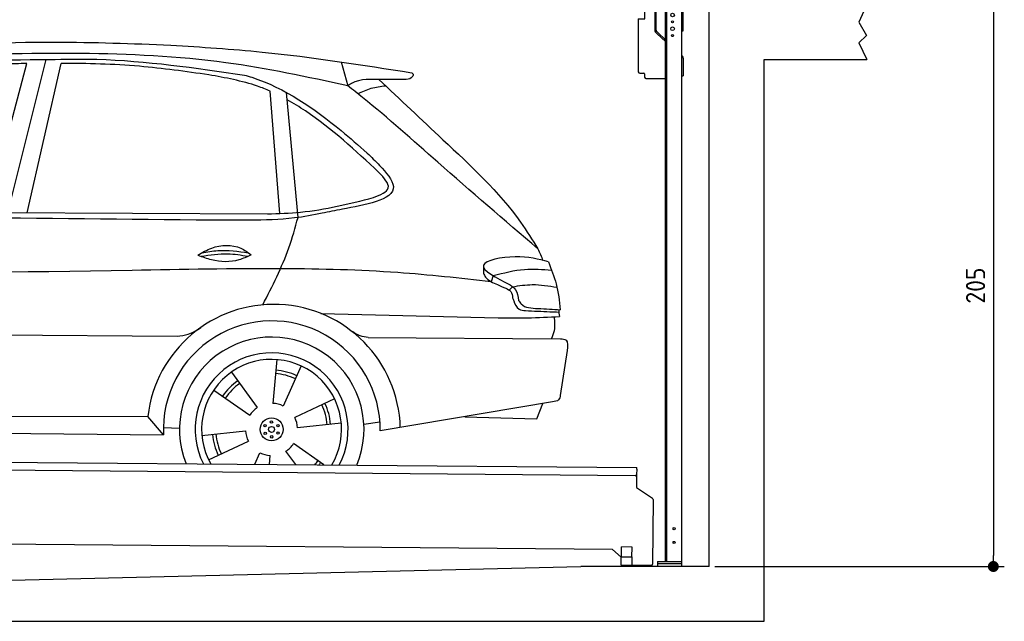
# Model space of a CAD drawing. Header units: millimetres. Extents: x -411 to 6777, y 0 to 6577.
# Tile 5 of 6: x 3183 to 6777, y 0 to 2195. Entities that reach past the tile are written whole.
import ezdxf

# ---------------------------------------------------------------- set-up
doc = ezdxf.new("R2010")
doc.units = ezdxf.units.MM
doc.layers.add('4', color=3, linetype='Continuous')
for name, color, linetype, lineweight in [('AM_0', 7, 'Continuous', 50), ('car', 10, 'Continuous', 25), ('Gebäude', 7, 'Continuous', 25), ('Plattform', 7, 'Continuous', 25), ('Ständer vorne', 7, 'Continuous', 25)]:
    doc.layers.add(name, color=color, linetype=linetype, lineweight=lineweight)
doc.styles.get("Standard").update_dxf_attribs({"font": 'ISOCP.SHX'})
doc.dimstyles.new('GEN-ISO', dxfattribs={"dimscale": 20, "dimtxt": 3.5, "dimasz": 2, "dimexe": 2, "dimexo": 1, "dimgap": 1.5, "dimtad": 1, "dimdec": 1, "dimlfac": 0.1, "dimdsep": 46, "dimtxsty": 'STANDARD', "dimblk": 'PUNKT', "dimcen": 2, "dimclrd": 256, "dimclre": 256, "dimclrt": 2, "dimadec": 0, "dimazin": 0, "dimtp": 0.1, "dimtm": 0.1, "dimtfac": 0.71, "dimtdec": 1, "dimtmove": 2, "dimatfit": 3, "dimldrblk": 'PUNKT', "dimfxl": 2, "dimtolj": 1, "dimarcsym": 0})

# ---------------------------------------------------------------- blocks, each defined once
blk = doc.blocks.new('PUNKT')
at = {"layer": '4', "color": 0, "linetype": 'ByBlock'}
blk.add_line((-0.5, 0), (-1, 0), dxfattribs=at)
at = {"layer": '4', "color": 0, "linetype": 'ByBlock', "const_width": 0.5}
blk.add_lwpolyline([(-0.25, 0, 1), (0.25, 0, 1)], format="xyb", close=True, dxfattribs=at)
blk = doc.blocks.new('*D35')
at = {"layer": '4', "lineweight": -2, "transparency": 16777216}
for p, q in [((6295.4, 2250), (6776.9, 2250)), ((6736.9, 2210), (6736.9, 240)), ((5720, 200), (6776.9, 200))]:
    blk.add_line(p, q, dxfattribs=at)
at = {"layer": 'Defpoints', "color": 0, "transparency": 16777216}
for p in [(6275.4, 2250), (5700, 200), (6736.9, 200)]:
    blk.add_point(p, dxfattribs=at)
at = {"layer": '4', "lineweight": -2, "transparency": 16777216, "xscale": 40, "yscale": 40, "zscale": 40}
for p, rotation in [((6736.9, 2250), 90), ((6736.9, 200), 270)]:
    blk.add_blockref('PUNKT', p, dxfattribs=dict(at, rotation=rotation))
at = {"layer": '4', "color": 2, "transparency": 16777216, "insert": (6671.9, 1225), "char_height": 70, "attachment_point": 5, "rotation": 90}
blk.add_mtext('205', dxfattribs=at)
blk = doc.blocks.new('UG Plattfrom Gl550')
at = {"layer": 'Plattform'}
for p, q in [((498.3, 603.8), (5435.1, 560.7)), ((5429.8, 530.7), (503, 573.7)), ((5435, 554.7), (5434.9, 535.7)), ((5435, 554.7), (5435.1, 560.7)), ((5434.9, 535.7), (5434.5, 488.2)), ((5434.5, 488.2), (5492.9, 448.7)), ((5495.1, 444.5), (5493, 208.2)), ((5347, 261.5), (621.4, 302.7)), ((5378.7, 233.7), (5347, 261.5)), ((5379.7, 235.2), (5380.1, 271.2)), ((5418.1, 270.8), (5380.1, 271.2)), ((5417.7, 234.8), (5418.1, 270.8)), ((5378.5, 205.2), (5378.7, 235.2)), ((5378.7, 235.2), (5418.7, 234.8)), ((5418.5, 204.8), (5418.7, 234.8)), ((5378.5, 205.2), (5418.5, 204.8)), ((5488, 203.2), (5414.8, 203.9))]:
    blk.add_line(p, q, dxfattribs=at)
for centre, radius, start, end in [((5429.9, 535.7), 5, 269.5, 359.5), ((5490.1, 444.5), 5, 359.5, 55.9134), ((5425.8, 243.8), 12, 227.6897, 228.0904), ((5414.9, 208.9), 5, 232.6301, 269.5), ((5488, 208.2), 5, 269.5, 359.5)]:
    blk.add_arc(centre, radius, start, end, dxfattribs=at)
blk = doc.blocks.new('Car_UG')
at = {"layer": 'car'}
for p, q in [((4335.9, 2084.9), (4360.6, 1997.9)), ((3049.2, 1522.4), (3188.4, 2067.2)), ((3119.4, 1502.8), (3258.9, 2083.2)), ((3195.1, 1523.2), (3313.9, 2069.2)), ((4117.6, 1529.9), (4077.5, 1975.5)), ((4183.9, 1515.6), (4137.4, 1971.2)), ((2018.2, 1516.7), (4071.9, 1528)), ((4898.3, 1310.6), (4890.6, 1288.6)), ((4969.6, 1271), (4957.5, 1258.2)), ((4270.6, 1166.3), (4917.8, 1157)), ((1740.1, 1072.2), (3746.7, 1078.5)), ((4444, 1080.7), (5146, 1082.9)), ((5170.6, 1040), (5147.6, 876.4)), ((4111.2, 996.4), (4099.2, 836.6)), ((4200.6, 974.2), (4136.9, 827.1)), ((3946.4, 949.2), (4041.9, 820.4)), ((3882.4, 882.9), (4014.8, 792.6)), ((4324, 855.1), (4179.5, 785.6)), ((5119.5, 852.3), (4491.4, 739.8)), ((5062.9, 790.2), (5084.5, 846)), ((4799.7, 795), (5062.9, 790.2)), ((1832.9, 770.4), (3642.9, 784.6)), ((3701, 717.8), (3642.9, 784.6)), ((4349.4, 766.5), (4190.1, 748.2)), ((4431.8, 763.6), (4490.2, 772.9)), ((3700.2, 744), (3759.2, 742.7)), ((3840.9, 716.5), (4000.2, 734.8)), ((1770.2, 716.1), (3701, 717.8)), ((3866.3, 628), (4010.8, 697.5)), ((4287.7, 613.9), (4175.5, 690.5)), ((4035.1, 613.6), (4053.4, 655.9)), ((4184.6, 613.8), (4148.4, 662.6)), ((4088.6, 613.6), (4091.1, 646.4))]:
    blk.add_line(p, q, dxfattribs=at)
for centre, radius in [((4095.2, 741.5), 41.9), ((4071.2, 754.5), 4.46), ((4094.4, 768.7), 4.46), ((4118.3, 755.7), 4.46), ((4072, 727.3), 4.46), ((4095.1, 741.5), 10.7), ((4095.9, 714.3), 4.46), ((4119, 728.6), 4.46)]:
    blk.add_circle(centre, radius, dxfattribs=at)
for centre, radius, start, end in [((4102.8, 735.3), 462.5, 2.1852, 173.8782), ((4095.8, 741.9), 395.6, 359.6869, 183.4999), ((4095.8, 741.9), 336.7, 337.6776, 202.4775), ((4095.2, 741.5), 279.1, 332.8088, 207.3462), ((4095.2, 741.5), 255.4, 330.0358, 210.1193), ((4095.1, 741.5), 204, 65.3726, 86.5671), ((4095.2, 741.5), 216.3, 65.4485, 86.5251), ((4095.2, 741.5), 216.3, 125.4485, 146.5251), ((4095.1, 741.5), 204, 125.3726, 146.5671), ((4095.2, 741.5), 95.2, 64.034, 87.5844), ((4095.1, 741.5), 204, 5.3726, 26.5671), ((4095.1, 741.5), 216.3, 5.4485, 26.5251), ((4095.2, 741.5), 95.2, 124.034, 147.5844), ((4095.1, 741.5), 95.2, 4.034, 27.5844), ((4095.1, 741.5), 216.3, 185.4485, 206.5251), ((4095.1, 741.5), 204, 185.3726, 206.5671), ((4095.1, 741.5), 95.2, 184.034, 207.5844), ((4095.1, 741.5), 95.2, 304.034, 327.5844), ((4095.1, 741.5), 95.2, 244.034, 267.5844), ((4095.1, 741.5), 204, 321.2555, 326.5671), ((4095.1, 741.5), 216.3, 323.8482, 326.5251)]:
    blk.add_arc(centre, radius, start, end, dxfattribs=at)
for points, knots in [([(2673.6, 2101.7), (2688.3, 2103.8), (2892.1, 2133.3), (3240, 2153.3), (3572.3, 2144.1), (3713.5, 2140.2)], [0, 0, 0, 0, 44.363443, 617.827051, 1041.677324, 1041.677324, 1041.677324, 1041.677324]), ([(3713.5, 2140.2), (3824.9, 2134), (4119.8, 2117.7), (4412.2, 2074.8), (4594.1, 2048)], [0, 0, 0, 0, 334.596694, 885.796742, 885.796742, 885.796742, 885.796742]), ([(4360.6, 1997.9), (4212.5, 2028.4), (3890.5, 2094.7), (3371.9, 2112.1), (2931.5, 2097.6), (2671.4, 2060.7), (2598.4, 2050.4)], [0, 0, 0, 0, 452.969864, 984.660554, 1551.463157, 1772.575196, 1772.575196, 1772.575196, 1772.575196]), ([(2694.7, 2041.5), (2699.6, 2042.3), (2889.8, 2073.3), (3138.1, 2082), (3380.2, 2085), (3434.7, 2085.7)], [0, 0, 0, 0, 14.958905, 578.066478, 741.647169, 741.647169, 741.647169, 741.647169]), ([(3434.7, 2085.7), (3437.6, 2085.6), (3621.2, 2082.5), (3803.6, 2057.8), (3983, 2033.5)], [0, 0, 0, 0, 8.707457, 550.797583, 550.797583, 550.797583, 550.797583]), ([(3188.4, 2067.2), (3174.9, 2066.9), (3075.5, 2064.8), (2904.7, 2061.4), (2749, 2038.7), (2678.4, 2028.4)], [666.326512, 666.326512, 666.326512, 666.326512, 706.624571, 964.215873, 1178.205668, 1178.205668, 1178.205668, 1178.205668]), ([(3853, 2032.7), (3768.5, 2043.9), (3589.5, 2067.6), (3409.2, 2070), (3313.9, 2069.2)], [0, 0, 0, 0, 255.50817, 540.950796, 540.950796, 540.950796, 540.950796]), ([(4077.5, 1975.5), (4062.4, 1982), (3990.2, 2009.7), (3913.4, 2022.6), (3853, 2032.7)], [496.692868, 496.692868, 496.692868, 496.692868, 546.059875, 728.869941, 728.869941, 728.869941, 728.869941]), ([(3983, 2033.5), (3992.1, 2030.8), (4122.8, 1993.1), (4274.9, 1889.8), (4402.4, 1780.6), (4434, 1753.4)], [0, 0, 0, 0, 28.300877, 407.953602, 533.273686, 533.273686, 533.273686, 533.273686]), ([(4567.3, 2023.6), (4540.9, 2022.8), (4476.9, 2020.7), (4400.8, 2025.5), (4365, 2000.8), (4360.6, 1997.9)], [0, 0, 0, 0, 80.522652, 194.664465, 210.337598, 210.337598, 210.337598, 210.337598]), ([(4474.2, 2022.3), (4552.5, 1949.8), (4731.7, 1783.9), (4944.6, 1591.7), (5039.9, 1442.6), (5060.7, 1410)], [0, 0, 0, 0, 320.576675, 734.270248, 850.262502, 850.262502, 850.262502, 850.262502]), ([(4594.1, 2048), (4595.8, 2046.4), (4601.5, 2041.3), (4590, 2023.4), (4576.1, 2023.5), (4567.3, 2023.6)], [0, 0, 0, 0, 6.503563, 21.332115, 46.748977, 46.748977, 46.748977, 46.748977]), ([(5060.7, 1410), (4937.4, 1513.5), (4721.5, 1694.6), (4492.8, 1896.3), (4378.8, 1983.9), (4360.6, 1997.9)], [0, 0, 0, 0, 483.056147, 845.367922, 914.230443, 914.230443, 914.230443, 914.230443]), ([(4397.3, 1969.6), (4413.3, 1977.2), (4445.4, 1992.5), (4480.7, 1997.3), (4498.4, 1999.8)], [0, 0, 0, 0, 52.794285, 106.128892, 106.128892, 106.128892, 106.128892]), ([(4477.3, 1683.1), (4391, 1761.8), (4285.5, 1857.9), (4162.9, 1932.5), (4140.1, 1944.9)], [0, 0, 0, 0, 349.622047, 427.224064, 427.224064, 427.224064, 427.224064]), ([(4434, 1753.4), (4448.8, 1739.2), (4484.5, 1704.7), (4586.9, 1590.1), (4379.5, 1555.8), (4295.1, 1537.1), (4272.3, 1532)], [0, 0, 0, 0, 64.508303, 155.959603, 359.557587, 434.696523, 434.696523, 434.696523, 434.696523]), ([(4458.1, 1590.9), (4483.4, 1601.3), (4534.4, 1622.3), (4496.5, 1662.7), (4477.3, 1683.1)], [0, 0, 0, 0, 64.897781, 131.027998, 131.027998, 131.027998, 131.027998]), ([(4071.9, 1528), (4112.5, 1529.5), (4243.4, 1534.4), (4370.4, 1567.8), (4458.1, 1590.9)], [0, 0, 0, 0, 121.545303, 392.179354, 392.179354, 392.179354, 392.179354]), ([(4272.3, 1532), (4238.6, 1525.2), (4151.2, 1507.4), (3996.6, 1502.9), (3876.9, 1502.8), (3811.9, 1502.7)], [0, 0, 0, 0, 103.03135, 267.243941, 462.405232, 462.405232, 462.405232, 462.405232]), ([(4058.7, 1195.7), (4092.8, 1264.2), (4144, 1367.4), (4173.9, 1478.4), (4183.9, 1515.6)], [0, 0, 0, 0, 228.776239, 344.156953, 344.156953, 344.156953, 344.156953]), ([(3820.1, 1374.7), (3836.1, 1384.5), (3882.2, 1412.9), (3960.6, 1416.3), (4001.7, 1386.9), (4013.7, 1378.2)], [0, 0, 0, 0, 56.386158, 162.852709, 206.792536, 206.792536, 206.792536, 206.792536]), ([(3820.1, 1374.7), (3836.1, 1368.8), (3884.3, 1351.8), (3955.1, 1349.6), (3999.8, 1371.4), (4013.7, 1378.2)], [5.208578, 5.208578, 5.208578, 5.208578, 44.198582, 121.455021, 156.55166, 156.55166, 156.55166, 156.55166]), ([(3831.8, 1370.5), (3864.2, 1375.9), (3920.8, 1385.4), (3977.2, 1376.6), (4001.3, 1372.3)], [0, 0, 0, 0, 73.878693, 129.282646, 129.282646, 129.282646, 129.282646]), ([(3833.7, 1383), (3853.2, 1386.9), (3909.6, 1397.4), (3966.9, 1390.2), (4004.3, 1384.9)], [7.57653, 7.57653, 7.57653, 7.57653, 52.544532, 137.659237, 137.659237, 137.659237, 137.659237]), ([(5099.2, 1362.9), (5063.2, 1372.1), (4992.3, 1390.4), (4805.8, 1355.3), (4908.8, 1303.6), (4960.9, 1277.5)], [0, 0, 0, 0, 123.107987, 242.156921, 363.520645, 363.520645, 363.520645, 363.520645]), ([(4898.3, 1310.6), (4936.2, 1321), (5006.1, 1340.2), (5078.4, 1335.2), (5111.5, 1332.8)], [0, 0, 0, 0, 116.874908, 215.743745, 215.743745, 215.743745, 215.743745]), ([(5099.2, 1362.9), (5110.2, 1336.4), (5133.4, 1280.6), (5140.7, 1220.6), (5144.6, 1189)], [0, 0, 0, 0, 85.533017, 180.427109, 180.427109, 180.427109, 180.427109]), ([(4890.6, 1288.6), (4777.2, 1299.9), (4524.7, 1325.1), (4086.9, 1331.2), (2954.4, 1298.1), (1961.1, 1279.8), (1151.4, 1264.8)], [0, 0, 0, 0, 341.879851, 760.963773, 1312.001547, 3741.308129, 3741.308129, 3741.308129, 3741.308129]), ([(4862.9, 1319.5), (4865.2, 1314.5), (4874.7, 1293.5), (4909.3, 1280.6), (4934.5, 1269.4), (4944.4, 1265)], [0, 0, 0, 0, 16.389871, 67.796127, 100.528992, 100.528992, 100.528992, 100.528992]), ([(4944.4, 1265), (4951.5, 1261.9), (4966.4, 1255.3), (4968.7, 1239.1), (4969.9, 1230.6)], [0, 0, 0, 0, 21.842303, 45.682515, 45.682515, 45.682515, 45.682515]), ([(4960.9, 1277.5), (4968.3, 1272.2), (4986.9, 1258.9), (4989.7, 1235.6), (4991.3, 1221.5)], [0, 0, 0, 0, 26.318616, 66.284673, 66.284673, 66.284673, 66.284673]), ([(4969.6, 1271), (4993.5, 1274.9), (5047.4, 1283.8), (5101.5, 1275.3), (5131.6, 1270.6)], [0, 0, 0, 0, 72.240439, 162.98683, 162.98683, 162.98683, 162.98683]), ([(4969.9, 1230.6), (4971.3, 1226.9), (4976.6, 1212.2), (4987.9, 1187), (5008.8, 1185.3), (5017.3, 1184.6)], [0, 0, 0, 0, 11.944086, 47.503692, 71.615823, 71.615823, 71.615823, 71.615823]), ([(4991.3, 1221.5), (4994.4, 1216.8), (5009.2, 1193.9), (5071.6, 1192.8), (5118.3, 1190.3), (5144.6, 1189)], [0, 0, 0, 0, 16.485849, 80.052138, 161.961551, 161.961551, 161.961551, 161.961551]), ([(4917.8, 1157), (4953.4, 1157.1), (5028, 1157.2), (5102.4, 1161.4), (5141.4, 1163.6)], [0, 0, 0, 0, 106.769841, 223.734473, 223.734473, 223.734473, 223.734473]), ([(5017.3, 1184.6), (5047, 1183.3), (5087.6, 1181.6), (5128.2, 1180.5), (5139.1, 1180.2)], [0, 0, 0, 0, 89.235627, 121.835134, 121.835134, 121.835134, 121.835134]), ([(5113.8, 1082.8), (5117.8, 1092.8), (5128.1, 1118.3), (5125.3, 1145.8), (5123.5, 1162.6)], [0, 0, 0, 0, 32.021295, 81.392264, 81.392264, 81.392264, 81.392264]), ([(3746.7, 1078.5), (3760.6, 1080), (3792.1, 1083.3), (3818.5, 1101.2), (3833.3, 1111.2)], [0, 0, 0, 0, 41.31295, 93.783848, 93.783848, 93.783848, 93.783848]), ([(4444, 1080.7), (4434.2, 1081.8), (4410.6, 1084.4), (4390.9, 1098), (4379.4, 1105.9)], [0, 0, 0, 0, 29.123879, 70.238093, 70.238093, 70.238093, 70.238093]), ([(5146, 1082.9), (5154, 1082.2), (5176.2, 1080.2), (5172.8, 1055.8), (5170.6, 1040)], [0, 0, 0, 0, 21.151799, 59.232385, 59.232385, 59.232385, 59.232385]), ([(5147.6, 876.4), (5146.4, 870.2), (5143.5, 855.6), (5128.3, 853.5), (5119.5, 852.3)], [0, 0, 0, 0, 17.391955, 40.853649, 40.853649, 40.853649, 40.853649])]:
    blk.add_open_spline(points, degree=3, knots=knots, dxfattribs=at)
for points in [[(3811.9, 1502.7), (3190.9, 1502.8), (2569.9, 1502.9), (1948.9, 1503)], [(5060.7, 1410), (5067, 1396), (5073.2, 1382), (5079.3, 1367.9)], [(4862.1, 1344.7), (4862.4, 1336.3), (4862.6, 1327.9), (4862.9, 1319.5)], [(5137.6, 1189.4), (5139.1, 1180.8), (5140.3, 1172.2), (5141.4, 1163.6)]]:
    blk.add_open_spline(points, degree=3, dxfattribs=at)
blk = doc.blocks.new('Gebäude_355_GT205')
at = {"layer": 'Gebäude', "linetype": 'Continuous'}
for p, q in [((6275.4, 2250), (6246.4, 2185.9)), ((6246.4, 2185.9), (6274.3, 2138)), ((6274.3, 2138), (6246.4, 2111)), ((6246.4, 2111), (6275.4, 2050)), ((5900, 0), (5900, 2050)), ((5900, 2050), (6275.4, 2050)), ((3000, 146.1), (5231.6, 200)), ((5700, 200), (5231.6, 200)), ((0, 0), (5900, 0))]:
    blk.add_line(p, q, dxfattribs=at)
blk.add_lwpolyline([(5700, 200), (5700, 200), (5700, 2250), (5700, 2250)], dxfattribs=at)
blk = doc.blocks.new('Ständer_vorne_GT205')
at = {"layer": 'Ständer vorne'}
for p, q in [((5501, 2240), (5501, 2157.2)), ((5506.1, 2157.2), (5506.1, 2240)), ((5595, 2250), (5511, 2250)), ((5595.1, 2245), (5511.1, 2245)), ((5511.2, 2245), (5511.2, 2237)), ((5511.2, 2237), (5600, 2237)), ((5540, 218), (5540, 2237)), ((5540, 2232), (5600, 2232)), ((5545, 218), (5545, 2232)), ((5600, 200), (5600, 2240)), ((5605, 2154), (5605, 2240)), ((5441, 2198.2), (5441, 2005)), ((5441, 2198.2), (5465, 2198)), ((5465, 2198), (5465.2, 2228)), ((5465.2, 2228), (5501, 2227.7)), ((5510.3, 2143.9), (5504.1, 2150)), ((5507.6, 2153.7), (5512.7, 2148.6)), ((5510.3, 2143.9), (5539.8, 2115)), ((5512.7, 2148.6), (5540, 2121.8)), ((5600, 2154), (5605, 2154)), ((5600, 2064), (5602, 2062.1)), ((5605, 2054.9), (5605, 1990)), ((5446, 2000), (5461.5, 2000)), ((5464, 1997.5), (5464, 1985)), ((5469, 1980), (5540, 1980)), ((5600, 1990), (5605, 1990)), ((5511, 218), (5600, 218)), ((5511, 218), (5511, 200)), ((5600, 210), (5511, 210)), ((5600, 200), (5511, 200))]:
    blk.add_line(p, q, dxfattribs=at)
for centre, radius in [((5566, 2212), 6.5), ((5566, 2162), 6.5), ((5566, 2187), 3.7), ((5566, 2137), 3.7), ((5571.4, 338), 3.7), ((5571.4, 288), 3.7)]:
    blk.add_circle(centre, radius, dxfattribs=at)
for centre, radius, start, end in [((5511.1, 2239.9), 10.1, 90.1445, 179.6512), ((5511.1, 2240), 5, 90, 180), ((5595, 2240), 10, 0, 90), ((5595, 2240), 5, 0, 90), ((5511.1, 2157.2), 10.1, 180, 225.5525), ((5511.1, 2157.2), 5, 179.6711, 225.5525), ((5595, 2054.9), 10, 0, 45.8814), ((5446, 2005), 5, 180, 270), ((5461.5, 1997.5), 2.5, 0, 90), ((5469, 1985), 5, 180, 270)]:
    blk.add_arc(centre, radius, start, end, dxfattribs=at)

msp = doc.modelspace()

# ---------------------------------------------------------------- block references
at = {"layer": 'AM_0', "rotation": 359.4224719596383}
msp.add_blockref('Car_UG', (0, 0), dxfattribs=at)
at = {"layer": 'Gebäude', "linetype": 'Continuous'}
msp.add_blockref('Gebäude_355_GT205', (0, 0), dxfattribs=at)
at = {"layer": 'Plattform'}
msp.add_blockref('UG Plattfrom Gl550', (0, 0), dxfattribs=at)
at = {"layer": 'Ständer vorne'}
msp.add_blockref('Ständer_vorne_GT205', (0, 0), dxfattribs=at)

# ---------------------------------------------------------------- dimensions: what is measured, and where the dimension line sits
at = {"layer": '4'}
dim = msp.add_linear_dim(base=(6736.86, 200), p1=(6275.45, 2250), p2=(5700, 200), angle=90, dimstyle='GEN-ISO', override={"dimtdec": 3, "dimtolj": 0}, dxfattribs=at)
dim.commit()
dim.dimension.update_dxf_attribs({"geometry": '*D35', "text_midpoint": (6671.85, 1225)})

doc.saveas('drawing.dxf')
